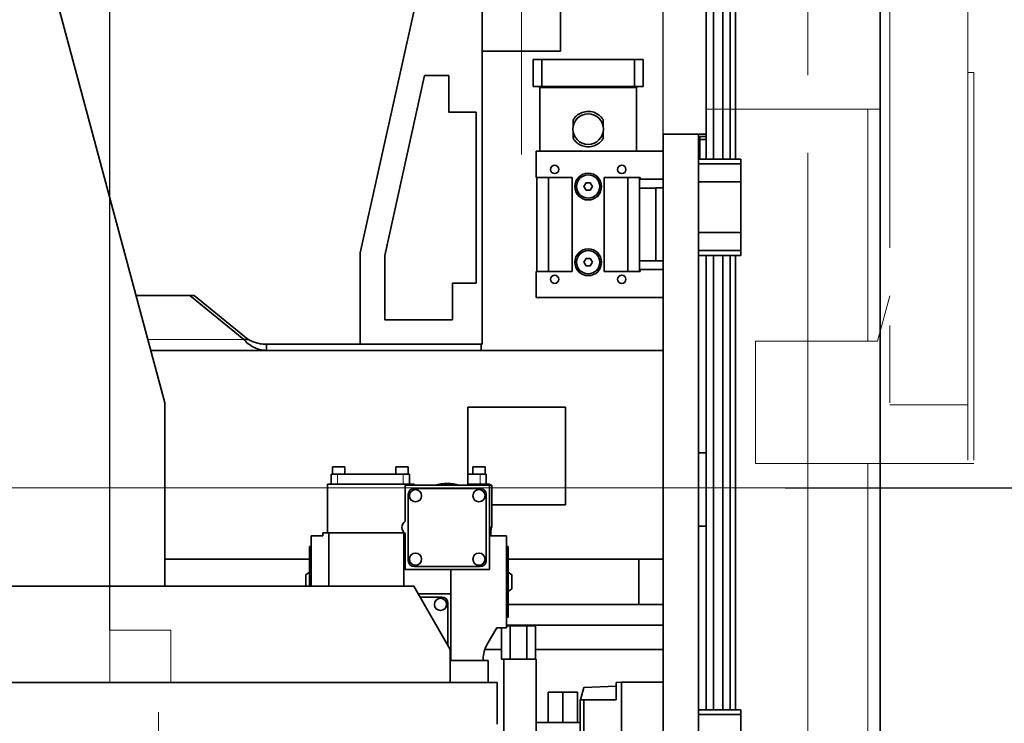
# Model space of a CAD drawing. Header units: millimetres. Extents: x 10 to 400, y 0 to 272.
# Tile 15 of 20: x 272 to 288, y 133 to 145. Entities that reach past the tile are written whole.
import ezdxf

# ---------------------------------------------------------------- set-up
doc = ezdxf.new("R2010")
doc.units = ezdxf.units.MM
for name, pattern in [('SLD-Durchgehend', [0]), ('SLD-Gestrichelt', [1.905, 1.27, -0.635]), ('SLD-Phantom', [12.7, 6.35, -1.27, 1.27, -1.27, 1.27, -1.27]), ('SLD-Punktstrich', [19.05, 15.24, -1.27, 1.27, -1.27])]:
    doc.linetypes.add(name, pattern=pattern)
doc.layers.add('KOPF', color=7, linetype='SLD-Durchgehend')
doc.styles.add('SLDTEXTSTYLE3', font='GOTHIC.TTF', dxfattribs={"width": 0.913})
doc.dimstyles.new('SLDDIMSTYLE0', dxfattribs={"dimtxt": 1.852083, "dimasz": 3, "dimexe": 0, "dimexo": 0.0625, "dimgap": 0.463021, "dimtad": 1, "dimlfac": 50, "dimrnd": 1e-09, "dimzin": 12, "dimdsep": 46, "dimtxsty": 'SLDTEXTSTYLE3', "dimsah": 1, "dimcen": 0.09, "dimadec": 0, "dimazin": 3, "dimtfac": 1, "dimtofl": 0, "dimtmove": 0, "dimatfit": 3, "dimfxl": 1, "dimfrac": 2, "dimtolj": 1, "dimtzin": 12, "dimarcsym": 0})

# ---------------------------------------------------------------- blocks, each defined once
blk = doc.blocks.new('_D_19')
at = {"layer": 'KOPF'}
for p, q in [((284.737, 137.282), (295.24, 137.282)), ((294.24, 137.282), (294.24, 130.282)), ((286.292, 130.282), (295.24, 130.282))]:
    blk.add_line(p, q, dxfattribs=at)
for points in [[(294.24, 137.282), (293.84, 134.282), (294.64, 134.282)], [(294.24, 130.282), (294.64, 133.282), (293.84, 133.282)]]:
    blk.add_solid(points, dxfattribs=at)
at = {"layer": 'KOPF', "insert": (291.874, 132.779), "char_height": 1.852, "attachment_point": 1, "rotation": 90, "style": 'SLDTEXTSTYLE3'}
blk.add_mtext('C', dxfattribs=at)
blk = doc.blocks.new('_D_21')
at = {"layer": 'KOPF'}
for p, q in [((286.292, 161.482), (305.424, 161.482)), ((304.424, 130.282), (304.424, 161.482)), ((286.292, 130.282), (305.424, 130.282))]:
    blk.add_line(p, q, dxfattribs=at)
for points in [[(304.424, 161.482), (304.024, 158.482), (304.824, 158.482)], [(304.424, 130.282), (304.824, 133.282), (304.024, 133.282)]]:
    blk.add_solid(points, dxfattribs=at)
at = {"layer": 'KOPF', "insert": (302.058, 136.368), "char_height": 1.85208, "attachment_point": 1, "rotation": 90, "style": 'SLDTEXTSTYLE3'}
blk.add_mtext('Lz=C+sz+az+260', dxfattribs=at)
blk = doc.blocks.new('_D_28')
at = {"layer": 'KOPF'}
for p, q in [((253.667, 134.904), (253.667, 177.623)), ((273.667, 134.952), (273.667, 177.623)), ((273.667, 176.623), (253.667, 176.623))]:
    blk.add_line(p, q, dxfattribs=at)
for points in [[(253.667, 176.623), (256.667, 176.223), (256.667, 177.023)], [(273.667, 176.623), (270.667, 177.023), (270.667, 176.223)]]:
    blk.add_solid(points, dxfattribs=at)
at = {"layer": 'KOPF', "char_height": 1.85208, "attachment_point": 1, "style": 'SLDTEXTSTYLE3'}
for s, insert in [('Hub, course,', (256.195, 181.931)), ('stroke = sy+ay', (255.344, 178.988))]:
    blk.add_mtext(s, dxfattribs=dict(at, insert=insert))
blk = doc.blocks.new('_D_30')
at = {"layer": 'KOPF'}
for p, q in [((273.667, 134.952), (273.667, 177.623)), ((282.737, 143.076), (282.737, 177.623)), ((273.667, 176.623), (282.737, 176.623))]:
    blk.add_line(p, q, dxfattribs=at)
for points in [[(273.667, 176.623), (276.667, 176.223), (276.667, 177.023)], [(282.737, 176.623), (279.737, 177.023), (279.737, 176.223)]]:
    blk.add_solid(points, dxfattribs=at)
at = {"layer": 'KOPF', "insert": (277.283, 178.988), "char_height": 1.852, "attachment_point": 1, "style": 'SLDTEXTSTYLE3'}
blk.add_mtext('D', dxfattribs=at)
blk = doc.blocks.new('_D_31')
at = {"layer": 'KOPF'}
for p, q in [((246.237, 139.532), (246.237, 187.623)), ((282.737, 139.532), (282.737, 187.623)), ((246.237, 186.623), (282.737, 186.623))]:
    blk.add_line(p, q, dxfattribs=at)
for points in [[(246.237, 186.623), (249.237, 186.223), (249.237, 187.023)], [(282.737, 186.623), (279.737, 187.023), (279.737, 186.223)]]:
    blk.add_solid(points, dxfattribs=at)
at = {"layer": 'KOPF', "insert": (250.889, 188.988), "char_height": 1.85208, "attachment_point": 1, "style": 'SLDTEXTSTYLE3'}
blk.add_mtext('Ly = D + sy + ay + 371.5', dxfattribs=at)

msp = doc.modelspace()

# ---------------------------------------------------------------- linework, layer by layer
at = {"color": 7, "linetype": 'SLD-Durchgehend', "lineweight": 35}
for p, q in [((283.44182, 142.66616), (283.44182, 161.48197)), ((283.56182, 142.66616), (283.56182, 161.48197)), ((283.71182, 142.66616), (283.71182, 161.48197)), ((283.83182, 142.66616), (283.83182, 161.48197)), ((283.92182, 161.48217), (283.92182, 142.66616)), ((281.05182, 159.64237), (281.05182, 144.43217)), ((286.29182, 155.68236), (286.29182, 130.28216)), ((279.77182, 139.63216), (279.77182, 150.03216)), ((272.58236, 146.07918), (274.56682, 138.67306)), ((278.77182, 145.63217), (277.77182, 141.13216)), ((279.77182, 144.43217), (281.05182, 144.43217)), ((280.60682, 143.85617), (280.60682, 144.29617)), ((280.74682, 144.29617), (280.60682, 144.29617)), ((280.74682, 143.85617), (280.74682, 144.29617)), ((282.26682, 144.29617), (280.74682, 144.29617)), ((282.26682, 143.85617), (282.26682, 144.29617)), ((282.40682, 144.29617), (282.26682, 144.29617)), ((282.40682, 143.85617), (282.40682, 144.29617)), ((278.82603, 144.03216), (278.17182, 141.08826)), ((279.22182, 144.03216), (278.82603, 144.03216)), ((279.22182, 143.43217), (279.22182, 144.03216)), ((280.74682, 143.85617), (280.60682, 143.85617)), ((280.70682, 143.85617), (280.70682, 143.83617)), ((280.70682, 143.83617), (281.50682, 143.83617)), ((280.71682, 143.83617), (280.71682, 142.79616)), ((282.26682, 143.85617), (280.74682, 143.85617)), ((281.50682, 143.83617), (282.30682, 143.83617)), ((282.40682, 143.85617), (282.26682, 143.85617)), ((282.29682, 142.79616), (282.29682, 143.83617)), ((282.30682, 143.83617), (282.30682, 143.85617)), ((279.67182, 143.43217), (279.22182, 143.43217)), ((279.67182, 140.63217), (279.67182, 143.43217)), ((281.25863, 143.18616), (281.25863, 143.30616)), ((281.75502, 143.30616), (281.75502, 143.18616)), ((281.25863, 143.00616), (281.25863, 143.12616)), ((281.75502, 143.12616), (281.75502, 143.00616)), ((282.73682, 143.07616), (283.31682, 143.07616)), ((282.73682, 143.07616), (282.73682, 131.47616)), ((283.44182, 143.07616), (283.31682, 143.07616)), ((283.31682, 143.07616), (283.31682, 131.47616)), ((283.44182, 143.03616), (283.33682, 143.03616)), ((283.33682, 142.89576), (283.33682, 143.03616)), ((283.44182, 142.98817), (283.33682, 142.98817)), ((283.33682, 142.89576), (283.33682, 142.66616)), ((280.65682, 142.79616), (280.65682, 142.36616)), ((282.73682, 142.79616), (280.65682, 142.79616)), ((284.00682, 142.66616), (283.31682, 142.66616)), ((284.00682, 142.66616), (284.00682, 142.58617)), ((284.00682, 142.58617), (283.31682, 142.58617)), ((284.00682, 142.58617), (284.00682, 142.29017)), ((281.24682, 142.36616), (280.65682, 142.36616)), ((280.66682, 140.82617), (280.66682, 142.36616)), ((280.85682, 141.59616), (280.85682, 142.36616)), ((281.24682, 140.82617), (281.24682, 142.36616)), ((281.76682, 142.36616), (282.35682, 142.36616)), ((281.76682, 142.36616), (281.76682, 140.82617)), ((282.15682, 142.36616), (282.15682, 141.59616)), ((282.34682, 140.82617), (282.34682, 142.36616)), ((282.35682, 142.36616), (282.35682, 142.33616)), ((282.73682, 142.33616), (282.35682, 142.33616)), ((281.47218, 142.27617), (281.43754, 142.21616)), ((281.43754, 142.21616), (281.47218, 142.15616)), ((281.54146, 142.27617), (281.47218, 142.27617)), ((281.57611, 142.21616), (281.54146, 142.27617)), ((281.54146, 142.15616), (281.57611, 142.21616)), ((282.61682, 142.19117), (282.34682, 142.19117)), ((282.73682, 142.19617), (282.61682, 142.19617)), ((282.61682, 142.19617), (282.61682, 140.99616)), ((284.00682, 142.29017), (283.31682, 142.29017)), ((284.00682, 142.29017), (284.00682, 141.46216)), ((281.47218, 142.15616), (281.54146, 142.15616)), ((280.85682, 140.82617), (280.85682, 141.59616)), ((282.15682, 141.59616), (282.15682, 140.82617)), ((284.00682, 141.46216), (283.31682, 141.46216)), ((284.00682, 141.46216), (284.00682, 141.16616)), ((277.77182, 141.13216), (277.77182, 139.63216)), ((278.17182, 141.08826), (278.17182, 140.03216)), ((284.00682, 141.16616), (283.31682, 141.16616)), ((284.00682, 141.08616), (283.31682, 141.08616)), ((283.44182, 133.64616), (283.44182, 141.08616)), ((283.56182, 133.64616), (283.56182, 141.08616)), ((283.71182, 133.64616), (283.71182, 141.08616)), ((283.83182, 133.64616), (283.83182, 141.08616)), ((283.92182, 141.08616), (283.92182, 133.64616)), ((284.00682, 141.16616), (284.00682, 141.08616)), ((281.47218, 141.03616), (281.43754, 140.97617)), ((281.43754, 140.97617), (281.47218, 140.91616)), ((281.54146, 141.03616), (281.47218, 141.03616)), ((281.47218, 140.91616), (281.54146, 140.91616)), ((281.57611, 140.97617), (281.54146, 141.03616)), ((281.54146, 140.91616), (281.57611, 140.97617)), ((282.34682, 141.00116), (282.61682, 141.00116)), ((282.61682, 140.99616), (282.73682, 140.99616)), ((280.65682, 140.82617), (281.24682, 140.82617)), ((280.65682, 140.82617), (280.65682, 140.39616)), ((281.76682, 140.82617), (282.35682, 140.82617)), ((282.35682, 140.85616), (282.35682, 140.82617)), ((282.73682, 140.85616), (282.35682, 140.85616)), ((279.28182, 140.03216), (279.28182, 140.63217)), ((279.28182, 140.63217), (279.67182, 140.63217)), ((274.97844, 140.43216), (274.09547, 140.43216)), ((275.86271, 139.71016), (274.97844, 140.43216)), ((274.97844, 140.43216), (275.04915, 140.43216)), ((275.93342, 139.71016), (275.04915, 140.43216)), ((282.73682, 140.39616), (280.65682, 140.39616)), ((278.17182, 140.03216), (279.28182, 140.03216)), ((275.93342, 139.71016), (275.86271, 139.71016)), ((276.23482, 139.53216), (276.23482, 139.63216)), ((276.23482, 139.63216), (277.77182, 139.63216)), ((277.77182, 139.63216), (279.77182, 139.63216)), ((279.75482, 139.53216), (279.75482, 139.63216)), ((274.33663, 139.53216), (276.23482, 139.53216)), ((276.23482, 139.53216), (279.75482, 139.53216)), ((282.73682, 139.53216), (279.75482, 139.53216)), ((274.56682, 135.67216), (274.56682, 138.67306)), ((281.13682, 138.60216), (279.53682, 138.60216)), ((279.53682, 138.60216), (279.53682, 137.32217)), ((281.13682, 137.00217), (281.13682, 138.60216)), ((283.44182, 137.85216), (283.31682, 137.85216)), ((277.29682, 137.50216), (277.29682, 137.34216)), ((277.29682, 137.50216), (277.39682, 137.50216)), ((277.31682, 137.62216), (277.31682, 137.50216)), ((277.31682, 137.62216), (277.41682, 137.62216)), ((277.39682, 137.50216), (278.47682, 137.50216)), ((277.41682, 137.62216), (277.51682, 137.62216)), ((277.51682, 137.50216), (277.51682, 137.62216)), ((278.35682, 137.62216), (278.35682, 137.50216)), ((278.35682, 137.62216), (278.45682, 137.62216)), ((278.45682, 137.62216), (278.55682, 137.62216)), ((278.47682, 137.50216), (278.57682, 137.50216)), ((278.55682, 137.50216), (278.55682, 137.62216)), ((278.57682, 137.50216), (278.57682, 137.34216)), ((279.53682, 137.50216), (279.73682, 137.50216)), ((279.61682, 137.62216), (279.61682, 137.50216)), ((279.61682, 137.62216), (279.81682, 137.62216)), ((279.73682, 137.50216), (279.83682, 137.50216)), ((279.81682, 137.50216), (279.81682, 137.62216)), ((279.83682, 137.50216), (279.83682, 137.34216)), ((277.23682, 136.54216), (277.23682, 137.34216)), ((278.65682, 137.34216), (277.23682, 137.34216)), ((278.65682, 137.32217), (278.65682, 137.34216)), ((279.89682, 137.34216), (279.53682, 137.34216)), ((279.89682, 137.32217), (279.89682, 137.34216)), ((278.50682, 136.73304), (278.50682, 137.32217)), ((278.50682, 137.32217), (279.88682, 137.32217)), ((278.55682, 137.17216), (278.55682, 136.09216)), ((279.73682, 137.27216), (278.65682, 137.27216)), ((279.83682, 136.09216), (279.83682, 137.17216)), ((279.88682, 137.32217), (279.88682, 135.94216)), ((279.92682, 137.32217), (279.88682, 137.32217)), ((279.92682, 137.32217), (279.92682, 136.63217)), ((279.92682, 137.00217), (281.13682, 137.00217)), ((277.15682, 136.49636), (277.15682, 136.54216)), ((277.15682, 136.54216), (277.23682, 136.54216)), ((277.93682, 136.54216), (277.23682, 136.54216)), ((277.25682, 136.54216), (277.25682, 135.67216)), ((278.49245, 136.54216), (277.93682, 136.54216)), ((278.48673, 136.54216), (278.48673, 135.67216)), ((278.50682, 135.94216), (278.50682, 136.53129)), ((279.92682, 136.63217), (279.88682, 136.63217)), ((283.44182, 136.65216), (283.31682, 136.65216)), ((276.96682, 135.67216), (276.96682, 136.49636)), ((277.15682, 136.49636), (276.96682, 136.49636)), ((279.9039, 136.49636), (280.16682, 136.49636)), ((280.16682, 136.49636), (280.16682, 134.98797)), ((276.96682, 136.32216), (276.93682, 136.32216)), ((276.93682, 135.67216), (276.93682, 136.32216)), ((280.19682, 136.32216), (280.16682, 136.32216)), ((280.19682, 135.16216), (280.19682, 136.32216)), ((276.93682, 136.11216), (274.56682, 136.11216)), ((282.33682, 136.11216), (280.19682, 136.11216)), ((282.73682, 136.11216), (282.33682, 136.11216)), ((282.33682, 136.11216), (282.33682, 135.37216)), ((276.93682, 135.90216), (276.87882, 135.85766)), ((279.88682, 135.94216), (278.50682, 135.94216)), ((278.65682, 135.99216), (279.73682, 135.99216)), ((279.25682, 135.94216), (279.25682, 135.54216)), ((280.25482, 135.85766), (280.19682, 135.90216)), ((276.87882, 135.67216), (276.87882, 135.85766)), ((280.25482, 135.62667), (280.25482, 135.85766)), ((271.98222, 135.67216), (278.64682, 135.67216)), ((279.24682, 134.63293), (278.64682, 135.67216)), ((280.19682, 135.58216), (280.25482, 135.62667)), ((278.72188, 135.54216), (279.25682, 135.54216)), ((279.10682, 135.49216), (278.75075, 135.49216)), ((279.25682, 135.54216), (279.25682, 134.45216)), ((279.20682, 134.70222), (279.20682, 135.39216)), ((282.33682, 135.37216), (280.19682, 135.37216)), ((282.73682, 135.37216), (282.33682, 135.37216)), ((280.16682, 135.16216), (280.19682, 135.16216)), ((280.00728, 134.98797), (279.85381, 134.72216)), ((280.00728, 134.98797), (280.16682, 134.98797)), ((280.08769, 134.98797), (280.08769, 134.47416)), ((282.73682, 135.03216), (280.16682, 135.03216)), ((280.16682, 135.02016), (280.22626, 135.02016)), ((280.22626, 135.02016), (280.22626, 134.47416)), ((280.22626, 135.02016), (280.50339, 135.02016)), ((280.50339, 135.02016), (280.50339, 134.47416)), ((280.50339, 135.02016), (280.64195, 135.02016)), ((280.64195, 135.02016), (280.64195, 134.47416)), ((279.24682, 134.63293), (279.24682, 134.09216)), ((280.08769, 134.63216), (279.81311, 134.63216)), ((282.73682, 134.63216), (280.64195, 134.63216)), ((279.25682, 134.45216), (279.86682, 134.45216)), ((279.78682, 134.47216), (279.78682, 134.45216)), ((279.86682, 134.45216), (279.86682, 134.09216)), ((280.08769, 134.47416), (280.12282, 134.47416)), ((280.12282, 134.47416), (280.65282, 134.47416)), ((280.12282, 132.51616), (280.12282, 134.47416)), ((280.65282, 133.43616), (280.65282, 134.47416)), ((269.33682, 134.09216), (280.01682, 134.09216)), ((280.01682, 133.41216), (280.01682, 134.09216)), ((281.38197, 133.80616), (281.43343, 134.01037)), ((281.43343, 134.01037), (281.96282, 134.02982)), ((282.05202, 134.09616), (281.96282, 134.09305)), ((281.96282, 134.09305), (281.96282, 133.80616)), ((282.73682, 134.09616), (282.05202, 134.09616)), ((282.05202, 131.49616), (282.05202, 134.09616)), ((280.85282, 133.93616), (280.85282, 133.43616)), ((280.85282, 133.93616), (281.09282, 133.93616)), ((281.09282, 133.93616), (281.09282, 133.43616)), ((281.09282, 133.93616), (281.33282, 133.93616)), ((281.33282, 133.93616), (281.33282, 133.43616)), ((281.37282, 131.78616), (281.37282, 133.80616)), ((281.43343, 131.78616), (281.43343, 133.80616)), ((281.96282, 133.80616), (281.43343, 133.80616)), ((284.00682, 133.64616), (283.31682, 133.64616)), ((284.00682, 133.64616), (284.00682, 133.56616)), ((284.00682, 133.56616), (283.31682, 133.56616)), ((284.00682, 133.56616), (284.00682, 133.27016)), ((280.65282, 132.15616), (280.65282, 133.43616)), ((280.65282, 133.43616), (281.37282, 133.43616))]:
    msp.add_line(p, q, dxfattribs=at)
at = {"color": 7, "linetype": 'SLD-Phantom', "lineweight": 18}
for p, q in [((279.76882, 139.63216), (279.76882, 150.03216)), ((281.04882, 149.22196), (281.04882, 144.43217)), ((286.44882, 147.56196), (286.44882, 138.64197)), ((287.72882, 147.56196), (287.72882, 144.08197)), ((272.58236, 146.07918), (274.56682, 138.67306)), ((278.76882, 145.63217), (277.76882, 141.13216)), ((279.76882, 144.43217), (281.04882, 144.43217)), ((280.60682, 143.85617), (280.60682, 144.29617)), ((280.74682, 144.29617), (280.60682, 144.29617)), ((280.74682, 143.85617), (280.74682, 144.29617)), ((282.26682, 144.29617), (280.74682, 144.29617)), ((282.26682, 143.85617), (282.26682, 144.29617)), ((282.40682, 144.29617), (282.26682, 144.29617)), ((282.40682, 143.85617), (282.40682, 144.29617)), ((278.82303, 144.03216), (278.16882, 141.08826)), ((279.21882, 144.03216), (278.82303, 144.03216)), ((279.21882, 143.43217), (279.21882, 144.03216)), ((287.82882, 144.08197), (287.72882, 144.08197)), ((287.72882, 144.08197), (287.72882, 137.68196)), ((287.82882, 144.08197), (287.82882, 137.68196)), ((280.74682, 143.85617), (280.60682, 143.85617)), ((280.70682, 143.85617), (280.70682, 143.83617)), ((280.70682, 143.83617), (281.50682, 143.83617)), ((280.71682, 143.83617), (280.71682, 142.79616)), ((282.26682, 143.85617), (280.74682, 143.85617)), ((281.50682, 143.83617), (282.30682, 143.83617)), ((282.40682, 143.85617), (282.26682, 143.85617)), ((282.29682, 142.79616), (282.29682, 143.83617)), ((282.30682, 143.83617), (282.30682, 143.85617)), ((283.43882, 142.66616), (283.43882, 143.48196)), ((283.43882, 143.48196), (283.55882, 143.48196)), ((283.55882, 142.66616), (283.55882, 143.48196)), ((283.70882, 143.48196), (283.55882, 143.48196)), ((283.70882, 142.66616), (283.70882, 143.48196)), ((283.82882, 143.48196), (283.70882, 143.48196)), ((283.78882, 143.48217), (283.78882, 143.48196)), ((283.78882, 143.48217), (283.82882, 143.48217)), ((283.82882, 143.48217), (283.82882, 143.48196)), ((283.82882, 143.48217), (283.91882, 143.48217)), ((283.82882, 142.66616), (283.82882, 143.48196)), ((283.91882, 143.48217), (283.91882, 142.66616)), ((283.91882, 143.48217), (286.08882, 143.48217)), ((286.08882, 143.48217), (286.28882, 143.48217)), ((286.28882, 143.48217), (286.28882, 139.82743)), ((279.66882, 143.43217), (279.21882, 143.43217)), ((279.66882, 140.63217), (279.66882, 143.43217)), ((281.25863, 143.18616), (281.25863, 143.30616)), ((281.75502, 143.30616), (281.75502, 143.18616)), ((281.25863, 143.00616), (281.25863, 143.12616)), ((281.75502, 143.12616), (281.75502, 143.00616)), ((282.73682, 143.07616), (283.31682, 143.07616)), ((282.73682, 143.07616), (282.73682, 131.47616)), ((283.43882, 143.07616), (283.31682, 143.07616)), ((283.31682, 143.07616), (283.31682, 131.47616)), ((283.33682, 142.89576), (283.33682, 143.03616)), ((283.43882, 143.03616), (283.33682, 143.03616)), ((283.43882, 142.98817), (283.33682, 142.98817)), ((283.33682, 142.89576), (283.33682, 142.66616)), ((280.65682, 142.79616), (280.65682, 142.36616)), ((282.73682, 142.79616), (280.65682, 142.79616)), ((284.00682, 142.66616), (283.31682, 142.66616)), ((284.00682, 142.66616), (284.00682, 142.58617)), ((284.00682, 142.58617), (283.31682, 142.58617)), ((284.00682, 142.58617), (284.00682, 142.29017)), ((281.24682, 142.36616), (280.65682, 142.36616)), ((280.66682, 140.82617), (280.66682, 142.36616)), ((280.85682, 141.59616), (280.85682, 142.36616)), ((281.24682, 140.82617), (281.24682, 142.36616)), ((281.76682, 142.36616), (282.35682, 142.36616)), ((281.76682, 142.36616), (281.76682, 140.82617)), ((282.15682, 142.36616), (282.15682, 141.59616)), ((282.34682, 140.82617), (282.34682, 142.36616)), ((282.35682, 142.36616), (282.35682, 142.33616)), ((282.73682, 142.33616), (282.35682, 142.33616)), ((281.47218, 142.27617), (281.43754, 142.21616)), ((281.43754, 142.21616), (281.47218, 142.15616)), ((281.54146, 142.27617), (281.47218, 142.27617)), ((281.57611, 142.21616), (281.54146, 142.27617)), ((281.54146, 142.15616), (281.57611, 142.21616)), ((282.61682, 142.19117), (282.34682, 142.19117)), ((282.73682, 142.19617), (282.61682, 142.19617)), ((282.61682, 142.19617), (282.61682, 140.99616)), ((284.00682, 142.29017), (283.31682, 142.29017)), ((284.00682, 142.29017), (284.00682, 141.46216)), ((281.47218, 142.15616), (281.54146, 142.15616)), ((280.85682, 140.82617), (280.85682, 141.59616)), ((282.15682, 141.59616), (282.15682, 140.82617)), ((284.00682, 141.46216), (283.31682, 141.46216)), ((284.00682, 141.46216), (284.00682, 141.16616)), ((277.76882, 141.13216), (277.76882, 139.63216)), ((278.16882, 141.08826), (278.16882, 140.03216)), ((284.00682, 141.16616), (283.31682, 141.16616)), ((284.00682, 141.08616), (283.31682, 141.08616)), ((283.43882, 133.64616), (283.43882, 141.08616)), ((283.55882, 133.64616), (283.55882, 141.08616)), ((283.70882, 133.64616), (283.70882, 141.08616)), ((283.82882, 133.64616), (283.82882, 141.08616)), ((283.91882, 141.08616), (283.91882, 133.64616)), ((284.00682, 141.16616), (284.00682, 141.08616)), ((281.47218, 141.03616), (281.43754, 140.97617)), ((281.43754, 140.97617), (281.47218, 140.91616)), ((281.54146, 141.03616), (281.47218, 141.03616)), ((281.47218, 140.91616), (281.54146, 140.91616)), ((281.57611, 140.97617), (281.54146, 141.03616)), ((281.54146, 140.91616), (281.57611, 140.97617)), ((282.34682, 141.00116), (282.61682, 141.00116)), ((282.61682, 140.99616), (282.73682, 140.99616)), ((280.65682, 140.82617), (280.65682, 140.39616)), ((280.65682, 140.82617), (281.24682, 140.82617)), ((281.76682, 140.82617), (282.35682, 140.82617)), ((282.35682, 140.85616), (282.35682, 140.82617)), ((282.73682, 140.85616), (282.35682, 140.85616)), ((279.27882, 140.03216), (279.27882, 140.63217)), ((279.27882, 140.63217), (279.66882, 140.63217)), ((274.97844, 140.43216), (274.09547, 140.43216)), ((275.86271, 139.71016), (274.97844, 140.43216)), ((274.97844, 140.43216), (275.04915, 140.43216)), ((275.93342, 139.71016), (275.04915, 140.43216)), ((282.73682, 140.39616), (280.65682, 140.39616)), ((286.44882, 140.42456), (286.24985, 139.68196)), ((278.16882, 140.03216), (279.27882, 140.03216)), ((275.93342, 139.71016), (275.86271, 139.71016)), ((276.23482, 139.53216), (276.23482, 139.63216)), ((276.23482, 139.63216), (277.76882, 139.63216)), ((277.76882, 139.63216), (279.76882, 139.63216)), ((279.75482, 139.53216), (279.75482, 139.63216)), ((284.24882, 139.68196), (284.24882, 137.68196)), ((286.24985, 139.68196), (284.24882, 139.68196)), ((274.33663, 139.53216), (276.23482, 139.53216)), ((276.23482, 139.53216), (279.75482, 139.53216)), ((282.73682, 139.53216), (279.75482, 139.53216)), ((274.56682, 135.67216), (274.56682, 138.67306)), ((287.72882, 138.64197), (286.44882, 138.64197)), ((281.13682, 138.60216), (279.53682, 138.60216)), ((279.53682, 138.60216), (279.53682, 137.32217)), ((281.13682, 137.00217), (281.13682, 138.60216)), ((283.43882, 137.85216), (283.31682, 137.85216)), ((287.72882, 137.68196), (284.24882, 137.68196)), ((286.28882, 137.68196), (286.28882, 112.28216)), ((287.82882, 137.68196), (287.72882, 137.68196)), ((277.29682, 137.50216), (277.29682, 137.34216)), ((277.29682, 137.50216), (277.39682, 137.50216)), ((277.31682, 137.62216), (277.31682, 137.50216)), ((277.31682, 137.62216), (277.41682, 137.62216)), ((277.39682, 137.50216), (277.39682, 137.34216)), ((277.39682, 137.50216), (278.47682, 137.50216)), ((277.41682, 137.62216), (277.51682, 137.62216)), ((277.51682, 137.50216), (277.51682, 137.62216)), ((278.35682, 137.62216), (278.35682, 137.50216)), ((278.35682, 137.62216), (278.45682, 137.62216)), ((278.45682, 137.62216), (278.55682, 137.62216)), ((278.47682, 137.50216), (278.47682, 137.34216)), ((278.47682, 137.50216), (278.57682, 137.50216)), ((278.55682, 137.50216), (278.55682, 137.62216)), ((278.57682, 137.50216), (278.57682, 137.34216)), ((279.53682, 137.50216), (279.73682, 137.50216)), ((279.61682, 137.62216), (279.61682, 137.50216)), ((279.61682, 137.62216), (279.81682, 137.62216)), ((279.73682, 137.50216), (279.73682, 137.34216)), ((279.73682, 137.50216), (279.83682, 137.50216)), ((279.81682, 137.50216), (279.81682, 137.62216)), ((279.83682, 137.50216), (279.83682, 137.34216)), ((277.23682, 136.54216), (277.23682, 137.34216)), ((278.65682, 137.34216), (277.23682, 137.34216)), ((278.65682, 137.32217), (278.65682, 137.34216)), ((279.89682, 137.34216), (279.53682, 137.34216)), ((279.89682, 137.32217), (279.89682, 137.34216)), ((278.50682, 136.73304), (278.50682, 137.32217)), ((278.50682, 137.32217), (279.88682, 137.32217)), ((278.55682, 137.17216), (278.55682, 136.09216)), ((279.73682, 137.27216), (278.65682, 137.27216)), ((279.83682, 136.09216), (279.83682, 137.17216)), ((279.88682, 137.32217), (279.88682, 135.94216)), ((279.92682, 137.32217), (279.88682, 137.32217)), ((279.92682, 137.32217), (279.92682, 136.63217)), ((279.92682, 137.00217), (281.13682, 137.00217)), ((277.15682, 136.49636), (277.15682, 136.54216)), ((277.15682, 136.54216), (277.23682, 136.54216)), ((277.93682, 136.54216), (277.23682, 136.54216)), ((277.25682, 136.54216), (277.25682, 135.67216)), ((278.49245, 136.54216), (277.93682, 136.54216)), ((278.48673, 136.54216), (278.48673, 135.67216)), ((278.50682, 135.94216), (278.50682, 136.53129)), ((279.92682, 136.63217), (279.88682, 136.63217)), ((283.43882, 136.65216), (283.31682, 136.65216)), ((276.96682, 135.67216), (276.96682, 136.49636)), ((277.15682, 136.49636), (276.96682, 136.49636)), ((279.9039, 136.49636), (280.16682, 136.49636)), ((280.16682, 136.49636), (280.16682, 134.98797)), ((276.96682, 136.32216), (276.93682, 136.32216)), ((276.93682, 135.67216), (276.93682, 136.32216)), ((280.19682, 136.32216), (280.16682, 136.32216)), ((280.19682, 135.16216), (280.19682, 136.32216)), ((276.93682, 136.11216), (274.56682, 136.11216)), ((282.33682, 136.11216), (280.19682, 136.11216)), ((282.73682, 136.11216), (282.33682, 136.11216)), ((282.33682, 136.11216), (282.33682, 135.37216)), ((276.93682, 135.90216), (276.87882, 135.85766)), ((279.88682, 135.94216), (278.50682, 135.94216)), ((278.65682, 135.99216), (279.73682, 135.99216)), ((279.25682, 135.94216), (279.25682, 135.54216)), ((280.25482, 135.85766), (280.19682, 135.90216)), ((276.87882, 135.67216), (276.87882, 135.85766)), ((280.25482, 135.62667), (280.25482, 135.85766)), ((271.98222, 135.67216), (278.64682, 135.67216)), ((279.24682, 134.63293), (278.64682, 135.67216)), ((280.19682, 135.58216), (280.25482, 135.62667)), ((278.72188, 135.54216), (279.25682, 135.54216)), ((279.10682, 135.49216), (278.75075, 135.49216)), ((279.25682, 135.54216), (279.25682, 134.45216)), ((279.20682, 134.70222), (279.20682, 135.39216)), ((282.33682, 135.37216), (280.19682, 135.37216)), ((282.73682, 135.37216), (282.33682, 135.37216)), ((280.16682, 135.16216), (280.19682, 135.16216)), ((280.00728, 134.98797), (279.85381, 134.72216)), ((280.00728, 134.98797), (280.16682, 134.98797)), ((280.08769, 134.98797), (280.08769, 134.47416)), ((282.73682, 135.03216), (280.16682, 135.03216)), ((280.16682, 135.02016), (280.22626, 135.02016)), ((280.22626, 135.02016), (280.22626, 134.47416)), ((280.22626, 135.02016), (280.50339, 135.02016)), ((280.50339, 135.02016), (280.50339, 134.47416)), ((280.50339, 135.02016), (280.64195, 135.02016)), ((280.64195, 135.02016), (280.64195, 134.47416)), ((279.24682, 134.63293), (279.24682, 134.09216)), ((280.08769, 134.63216), (279.81311, 134.63216)), ((282.73682, 134.63216), (280.64195, 134.63216)), ((279.25682, 134.45216), (279.86682, 134.45216)), ((279.78682, 134.47216), (279.78682, 134.45216)), ((279.86682, 134.45216), (279.86682, 134.09216)), ((280.08769, 134.47416), (280.12282, 134.47416)), ((280.12282, 134.47416), (280.65282, 134.47416)), ((280.12282, 132.51616), (280.12282, 134.47416)), ((280.65282, 133.43616), (280.65282, 134.47416)), ((269.33682, 134.09216), (280.01682, 134.09216)), ((280.01682, 133.41216), (280.01682, 134.09216)), ((281.38197, 133.80616), (281.43343, 134.01037)), ((281.43343, 134.01037), (281.96282, 134.02982)), ((282.05202, 134.09616), (281.96282, 134.09305)), ((281.96282, 134.09305), (281.96282, 133.80616)), ((282.73682, 134.09616), (282.05202, 134.09616)), ((282.05202, 131.49616), (282.05202, 134.09616)), ((280.85282, 133.93616), (280.85282, 133.43616)), ((280.85282, 133.93616), (281.09282, 133.93616)), ((281.09282, 133.93616), (281.09282, 133.43616)), ((281.09282, 133.93616), (281.33282, 133.93616)), ((281.33282, 133.93616), (281.33282, 133.43616)), ((281.37282, 131.78616), (281.37282, 133.80616)), ((281.43343, 131.78616), (281.43343, 133.80616)), ((281.96282, 133.80616), (281.43343, 133.80616)), ((284.00682, 133.64616), (283.31682, 133.64616)), ((284.00682, 133.64616), (284.00682, 133.56616)), ((284.00682, 133.56616), (283.31682, 133.56616)), ((284.00682, 133.56616), (284.00682, 133.27016)), ((280.65282, 132.15616), (280.65282, 133.43616)), ((280.65282, 133.43616), (281.37282, 133.43616))]:
    msp.add_line(p, q, dxfattribs=at)
at = {"color": 8, "linetype": 'SLD-Phantom', "lineweight": 18}
for p, q in [((286.08882, 143.48217), (286.08882, 139.68196)), ((275.86271, 139.71016), (274.28893, 139.71016)), ((286.08882, 137.68196), (286.08882, 112.28216))]:
    msp.add_line(p, q, dxfattribs=at)
at = {"color": 7, "linetype": 'SLD-Gestrichelt', "lineweight": 18}
for p, q in [((273.66682, 134.95216), (273.66682, 134.09216)), ((273.66682, 134.95216), (274.66682, 134.95216)), ((274.66682, 134.95216), (274.66682, 134.09216)), ((273.66682, 134.09216), (274.66682, 134.09216))]:
    msp.add_line(p, q, dxfattribs=at)
at = {"color": 7, "linetype": 'SLD-Durchgehend', "lineweight": 35}
for centre, radius in [((281.50682, 143.15616), 0.25), ((280.95682, 142.49616), 0.068), ((282.05682, 142.49616), 0.068), ((281.50682, 142.21616), 0.22), ((281.50682, 142.21616), 0.19), ((281.50682, 140.97616), 0.22), ((281.50682, 140.97616), 0.19), ((280.95682, 140.69616), 0.068), ((282.05682, 140.69616), 0.068), ((278.67682, 137.15216), 0.1), ((279.71682, 137.15216), 0.1), ((278.67682, 136.11216), 0.1), ((279.71682, 136.11216), 0.1), ((279.08682, 135.37216), 0.1)]:
    msp.add_circle(centre, radius, dxfattribs=at)
at = {"color": 7, "linetype": 'SLD-Phantom', "lineweight": 18}
for centre, radius in [((281.50682, 143.15616), 0.25), ((280.95682, 142.49616), 0.068), ((282.05682, 142.49616), 0.068), ((281.50682, 142.21616), 0.22), ((281.50682, 142.21616), 0.19), ((281.50682, 140.97616), 0.22), ((281.50682, 140.97616), 0.19), ((280.95682, 140.69616), 0.068), ((282.05682, 140.69616), 0.068), ((278.67682, 137.15216), 0.1), ((279.71682, 137.15216), 0.1), ((278.67682, 136.11216), 0.1), ((279.71682, 136.11216), 0.1), ((279.08682, 135.37216), 0.1)]:
    msp.add_circle(centre, radius, dxfattribs=at)
at = {"color": 7, "linetype": 'SLD-Durchgehend', "lineweight": 35}
for centre, radius, start, end in [((279.19682, 136.63216), 0.72, 73.402158, 106.597842), ((278.65682, 137.17216), 0.1, 90, 180), ((279.73682, 137.17216), 0.1, 0, 90), ((278.57182, 136.63216), 0.12, 122.797168, 237.202832), ((279.19682, 136.63216), 0.72, 349.127537, 0), ((278.65682, 136.09216), 0.1, 180, 270), ((279.73682, 136.09216), 0.1, 270, 0), ((279.10682, 135.39216), 0.1, 360, 90), ((280.28682, 134.47216), 0.5, 150, 180)]:
    msp.add_arc(centre, radius, start, end, dxfattribs=at)
at = {"color": 7, "linetype": 'SLD-Phantom', "lineweight": 18}
for centre, radius, start, end in [((279.19682, 136.63216), 0.72, 73.402158, 106.597842), ((278.65682, 137.17216), 0.1, 90, 180), ((279.73682, 137.17216), 0.1, 0, 90), ((278.57182, 136.63216), 0.12, 122.797168, 237.202832), ((279.19682, 136.63216), 0.72, 349.127537, 0), ((278.65682, 136.09216), 0.1, 180, 270), ((279.73682, 136.09216), 0.1, 270, 0), ((279.10682, 135.39216), 0.1, 360, 90), ((280.28682, 134.47216), 0.5, 150, 180)]:
    msp.add_arc(centre, radius, start, end, dxfattribs=at)
at = {"color": 7, "linetype": 'SLD-Durchgehend', "lineweight": 35}
for points, knots in [([(281.25863, 143.30616), (281.26788, 143.31987), (281.28639, 143.34728), (281.32235, 143.38166), (281.36336, 143.40979), (281.40855, 143.43053), (281.45655, 143.44312), (281.50489, 143.44751), (281.55234, 143.44377), (281.59754, 143.43293), (281.64008, 143.41504), (281.67978, 143.39056), (281.71535, 143.35946), (281.73989, 143.33012), (281.75172, 143.31138), (281.75502, 143.30616)], [0, 0, 0, 0, 0.083620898, 0.167246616, 0.250935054, 0.334598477, 0.416429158, 0.498242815, 0.575541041, 0.652850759, 0.729827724, 0.806822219, 0.887795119, 0.968766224, 1, 1, 1, 1]), ([(281.75502, 143.00616), (281.74576, 142.99246), (281.72725, 142.96505), (281.6913, 142.93067), (281.65029, 142.90254), (281.6051, 142.8818), (281.5571, 142.86921), (281.50876, 142.86482), (281.46131, 142.86856), (281.41611, 142.8794), (281.37357, 142.89729), (281.33387, 142.92177), (281.2983, 142.95287), (281.27375, 142.98221), (281.26192, 143.00095), (281.25863, 143.00616)], [0, 0, 0, 0, 0.08362151, 0.16724726, 0.25093573, 0.33459919, 0.41642991, 0.4982436, 0.57554087, 0.65285204, 0.72982828, 0.8068228, 0.88779574, 0.96876838, 1, 1, 1, 1]), ([(276.23482, 139.53216), (276.19781, 139.53484), (276.12378, 139.54019), (276.02062, 139.58135), (275.92995, 139.64019), (275.88512, 139.68684), (275.86271, 139.71016)], [0, 0, 0, 0, 0.25000025, 0.49999965, 0.74999997, 1, 1, 1, 1]), ([(276.23482, 139.63216), (276.20708, 139.63334), (276.15158, 139.63568), (276.07179, 139.65372), (275.99747, 139.6795), (275.95477, 139.69994), (275.93342, 139.71016)], [0, 0, 0, 0, 0.25000016, 0.49999976, 0.74999986, 1, 1, 1, 1]), ([(281.43343, 133.80616), (281.42066, 133.80616), (281.3951, 133.80616), (281.38025, 133.80616), (281.37282, 133.80616)], [0, 0, 0, 0, 0.49956755, 1, 1, 1, 1])]:
    msp.add_open_spline(points, degree=3, knots=knots, dxfattribs=at)
at = {"color": 7, "linetype": 'SLD-Phantom', "lineweight": 18}
for points, knots in [([(281.25863, 143.30616), (281.26788, 143.31987), (281.2864, 143.34728), (281.32235, 143.38166), (281.36336, 143.40979), (281.40855, 143.43053), (281.45655, 143.44312), (281.50489, 143.44751), (281.55234, 143.44377), (281.59754, 143.43293), (281.64008, 143.41504), (281.67978, 143.39056), (281.71535, 143.35946), (281.73989, 143.33012), (281.75172, 143.31138), (281.75502, 143.30616)], [0, 0, 0, 0, 0.083620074, 0.167246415, 0.250934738, 0.334599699, 0.416429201, 0.498243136, 0.575541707, 0.652850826, 0.729826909, 0.806822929, 0.887795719, 0.968764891, 1, 1, 1, 1]), ([(281.75502, 143.00616), (281.74576, 142.99246), (281.72725, 142.96505), (281.6913, 142.93067), (281.65029, 142.90254), (281.6051, 142.8818), (281.5571, 142.86921), (281.50876, 142.86482), (281.46131, 142.86856), (281.41611, 142.8794), (281.37356, 142.89729), (281.33387, 142.92177), (281.2983, 142.95287), (281.27375, 142.98221), (281.26192, 143.00095), (281.25863, 143.00616)], [0, 0, 0, 0, 0.08362068, 0.16724706, 0.25093542, 0.33460041, 0.41642995, 0.49824392, 0.57554153, 0.65285211, 0.72982746, 0.80682352, 0.88779634, 0.96876705, 1, 1, 1, 1]), ([(276.23482, 139.53216), (276.19781, 139.53484), (276.12378, 139.54019), (276.02061, 139.58135), (275.92995, 139.64019), (275.88512, 139.68684), (275.86271, 139.71016)], [0, 0, 0, 0, 0.25000194, 0.5, 0.75000532, 1, 1, 1, 1]), ([(276.23482, 139.63216), (276.20708, 139.63334), (276.15158, 139.63568), (276.07178, 139.65372), (275.99747, 139.6795), (275.95477, 139.69994), (275.93342, 139.71016)], [0, 0, 0, 0, 0.24999804, 0.49999695, 0.75000156, 1, 1, 1, 1]), ([(281.43343, 133.80616), (281.42066, 133.80616), (281.3951, 133.80616), (281.38025, 133.80616), (281.37282, 133.80616)], [0, 0, 0, 0, 0.49957416, 1, 1, 1, 1])]:
    msp.add_open_spline(points, degree=3, knots=knots, dxfattribs=at)
at = {"layer": 'KOPF', "linetype": 'SLD-Punktstrich', "lineweight": 18}
for p, q in [((285.10682, 161.81867), (285.10682, 110.43073)), ((280.41182, 157.98236), (280.41182, 142.43216)), ((284.73682, 137.28216), (244.23682, 137.28216))]:
    msp.add_line(p, q, dxfattribs=at)
at = {"layer": 'KOPF', "color": 7, "linetype": 'SLD-Punktstrich', "lineweight": 18}
msp.add_line((274.46682, 133.6041), (274.46682, 126.39216), dxfattribs=at)

# ---------------------------------------------------------------- dimensions: what is measured, and where the dimension line sits
at = {"layer": 'KOPF'}
for base, p1, p2, text, picture, middle in [((282.73682, 186.62256), (246.23682, 139.53216), (282.73682, 139.53216), 'Ly = D + sy + ay + 371.5', '_D_31', (264.48682, 186.62256)), ((253.66682, 176.62256), (273.66682, 134.95216), (253.66682, 134.90402), 'Hub, course,\\Pstroke = sy+ay', '_D_28', (263.66682, 176.62256)), ((282.73682, 176.62256), (273.66682, 134.95216), (282.73682, 143.07616), 'D', '_D_30', (278.20182, 176.62256))]:
    dim = msp.add_linear_dim(base=base, p1=p1, p2=p2, text=text, dimstyle='SLDDIMSTYLE0', dxfattribs=at)
    dim.commit()
    dim.dimension.update_dxf_attribs({"geometry": picture, "text_midpoint": middle, "dimtype": 160})
for base, p1, p2, text, picture, middle in [((304.42388, 161.48216), (286.29182, 130.28216), (286.29182, 161.48216), 'Lz=C+sz+az+260', '_D_21', (304.42388, 145.88216)), ((294.23964, 130.28216), (284.73682, 137.28216), (286.29182, 130.28216), 'C', '_D_19', (294.23964, 133.78216))]:
    dim = msp.add_linear_dim(base=base, p1=p1, p2=p2, angle=90, text=text, dimstyle='SLDDIMSTYLE0', dxfattribs=at)
    dim.commit()
    dim.dimension.update_dxf_attribs({"geometry": picture, "text_midpoint": middle, "dimtype": 160})

doc.saveas('drawing.dxf')
